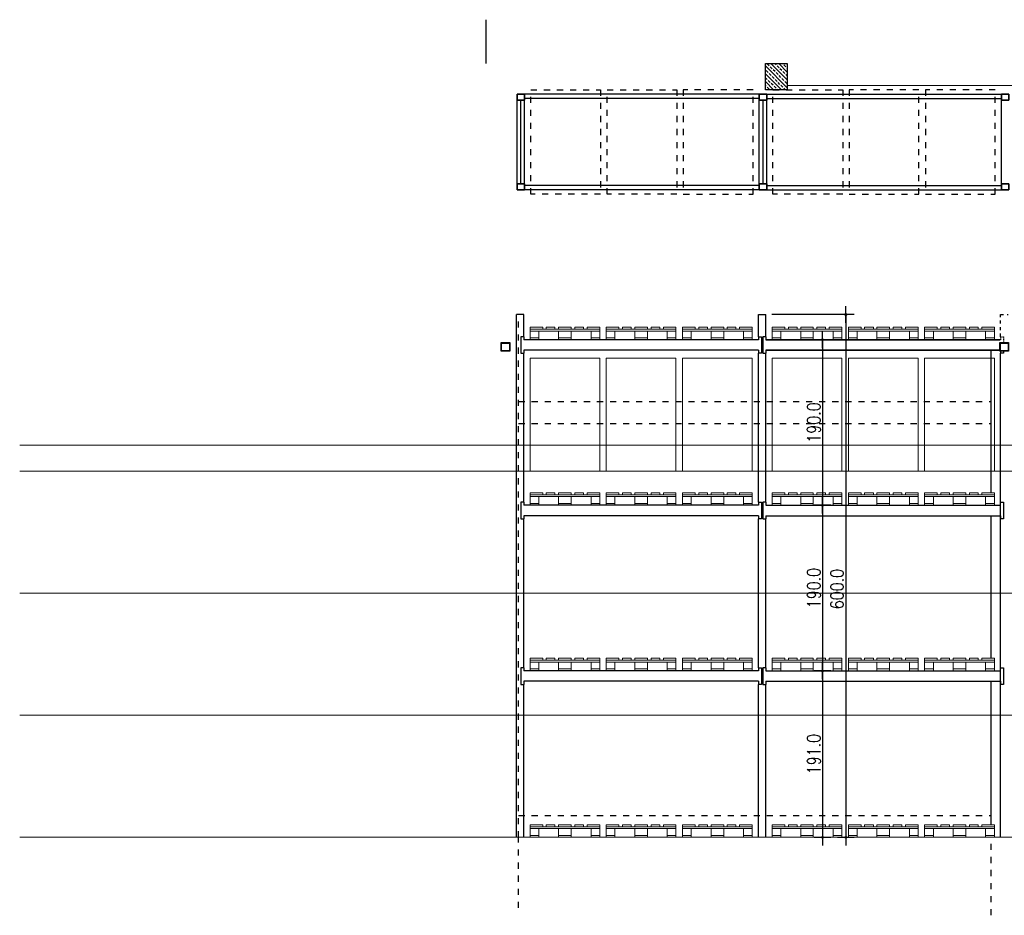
# Model space of a CAD drawing. Header units: millimetres. Extents: x 22865 to 60762, y -18816 to 15611.
# Tile 188 of 256: x 24187 to 25318, y 12063 to 13091. Entities that reach past the tile are written whole.
import ezdxf

# ---------------------------------------------------------------- set-up
doc = ezdxf.new("R2010")
doc.units = ezdxf.units.MM
doc.linetypes.add('DASHED', pattern=[15, 7, -8])
doc.layers.add('CIENKA', color=1, linetype='Continuous', lineweight=13)
doc.layers.add('projekt', color=6, linetype='Continuous', lineweight=9)
for name, color, linetype in [('RDZENIE', 3, 'Continuous'), ('REGALY', 7, 'Continuous'), ('WYMIARY', 6, 'Continuous')]:
    doc.layers.add(name, color=color, linetype=linetype)
doc.styles.add('1-100', font='simplex.shx', dxfattribs={"width": 0.8, "height": 15})
doc.dimstyles.new('1-100', dxfattribs={"dimscale": 0.5, "dimtxt": 100, "dimasz": 1, "dimexe": 0.18, "dimexo": 0.0625, "dimgap": 5, "dimtad": 1, "dimdec": 1, "dimzin": 0, "dimdsep": 46, "dimtxsty": '1-100', "dimblk1": 'K', "dimblk2": 'K', "dimsah": 1, "dimcen": 0.09, "dimse1": 1, "dimse2": 1, "dimadec": 0, "dimazin": 0, "dimtfac": 1, "dimtdec": 1, "dimtofl": 0, "dimtmove": 0, "dimatfit": 3, "dimldrblk": 'K', "dimfxl": 0, "dimtolj": 1, "dimtzin": 0, "dimarcsym": 0})

# ---------------------------------------------------------------- blocks, each defined once
blk = doc.blocks.new('K')
for p, q in [((-19.1, 0), (19.1, 0)), ((0, -19.1), (0, 19.1))]:
    blk.add_line(p, q)
blk.add_circle((0, 0), 2.02)
blk = doc.blocks.new('*D2033')
at = {"layer": 'WYMIARY', "color": 0, "lineweight": -2}
blk.add_line((25108.9, 12343.1), (25108.9, 12153.1), dxfattribs=at)
at = {"layer": 'WYMIARY', "color": 0, "linetype": 'ByBlock', "lineweight": -2, "xscale": 0.5, "yscale": 0.5, "zscale": 0.5}
for p, rotation in [((25108.9, 12343.6), 90), ((25108.9, 12152.6), 270)]:
    blk.add_blockref('K', p, dxfattribs=dict(at, rotation=rotation))
at = {"layer": 'WYMIARY', "color": 0, "ltscale": 0.2, "insert": (25098.9, 12248.1), "char_height": 15, "attachment_point": 5, "rotation": 90, "style": '1-100'}
blk.add_mtext('\\A1;191.0', dxfattribs=at)
blk = doc.blocks.new('*D2034')
at = {"layer": 'WYMIARY', "color": 0, "lineweight": -2}
blk.add_line((25108.9, 12533.1), (25108.9, 12344.1), dxfattribs=at)
at = {"layer": 'WYMIARY', "color": 0, "linetype": 'ByBlock', "lineweight": -2, "xscale": 0.5, "yscale": 0.5, "zscale": 0.5}
for p, rotation in [((25108.9, 12533.6), 90), ((25108.9, 12343.6), 270)]:
    blk.add_blockref('K', p, dxfattribs=dict(at, rotation=rotation))
at = {"layer": 'WYMIARY', "color": 0, "ltscale": 0.2, "insert": (25098.9, 12438.6), "char_height": 15, "attachment_point": 5, "rotation": 90, "style": '1-100'}
blk.add_mtext('\\A1;190.0', dxfattribs=at)
blk = doc.blocks.new('*D2035')
at = {"layer": 'WYMIARY', "color": 0, "lineweight": -2}
blk.add_line((25108.9, 12723.1), (25108.9, 12534.1), dxfattribs=at)
at = {"layer": 'WYMIARY', "color": 0, "linetype": 'ByBlock', "lineweight": -2, "xscale": 0.5, "yscale": 0.5, "zscale": 0.5}
for p, rotation in [((25108.9, 12723.6), 90), ((25108.9, 12533.6), 270)]:
    blk.add_blockref('K', p, dxfattribs=dict(at, rotation=rotation))
at = {"layer": 'WYMIARY', "color": 0, "ltscale": 0.2, "insert": (25098.9, 12628.6), "char_height": 15, "attachment_point": 5, "rotation": 90, "style": '1-100'}
blk.add_mtext('\\A1;190.0', dxfattribs=at)
blk = doc.blocks.new('*D2036')
at = {"layer": 'WYMIARY', "color": 0, "lineweight": -2}
blk.add_line((25135.6, 12752.1), (25135.6, 12153.1), dxfattribs=at)
at = {"layer": 'WYMIARY', "color": 0, "linetype": 'ByBlock', "lineweight": -2, "xscale": 0.5, "yscale": 0.5, "zscale": 0.5}
for p, rotation in [((25135.6, 12752.6), 90), ((25135.6, 12152.6), 270)]:
    blk.add_blockref('K', p, dxfattribs=dict(at, rotation=rotation))
at = {"layer": 'WYMIARY', "color": 0, "ltscale": 0.2, "insert": (25125.6, 12437.5), "char_height": 15, "attachment_point": 5, "rotation": 90, "style": '1-100'}
blk.add_mtext('\\A1;600.0', dxfattribs=at)

msp = doc.modelspace()

# ---------------------------------------------------------------- hatches: boundary and pattern name
at = {"layer": 'RDZENIE', "transparency": 33554687}
h = msp.add_hatch(dxfattribs=at)
h.set_pattern_fill('ANSI33', color=9, angle=270)
h.set_pattern_definition([(135, (31861.49, -31407.5175), (-4.4901281, -4.4901281), []), (135, (31861.49, -31403.0274), (-4.4901281, -4.4901281), [3.175, -1.5875])])
h.paths.add_polyline_path([(25068.43, 13040.48), (25043.43, 13040.48), (25043.43, 13010.48), (25068.43, 13010.48)])

# ---------------------------------------------------------------- linework, layer by layer
at = {"layer": 'CIENKA'}
msp.add_line((25641.43, 13015.48), (25068.43, 13015.48), dxfattribs=at)
for points in [[(24787.69, 12735.82), (24773.19, 12735.82), (24773.19, 12738.02), (24787.69, 12738.02)], [(24801.81, 12735.82), (24791.81, 12735.82), (24791.81, 12738.02), (24801.81, 12738.02)], [(24820.44, 12735.82), (24805.94, 12735.82), (24805.94, 12738.02), (24820.44, 12738.02)], [(24824.56, 12735.82), (24834.56, 12735.82), (24834.56, 12738.02), (24824.56, 12738.02)], [(24853.19, 12735.82), (24838.69, 12735.82), (24838.69, 12738.02), (24853.19, 12738.02)], [(24875.19, 12735.82), (24860.69, 12735.82), (24860.69, 12738.02), (24875.19, 12738.02)], [(24889.31, 12735.82), (24879.31, 12735.82), (24879.31, 12738.02), (24889.31, 12738.02)], [(24907.94, 12735.82), (24893.44, 12735.82), (24893.44, 12738.02), (24907.94, 12738.02)], [(24912.06, 12735.82), (24922.06, 12735.82), (24922.06, 12738.02), (24912.06, 12738.02)], [(24940.69, 12735.82), (24926.19, 12735.82), (24926.19, 12738.02), (24940.69, 12738.02)], [(24962.69, 12735.82), (24948.19, 12735.82), (24948.19, 12738.02), (24962.69, 12738.02)], [(24976.81, 12735.82), (24966.81, 12735.82), (24966.81, 12738.02), (24976.81, 12738.02)], [(24995.44, 12735.82), (24980.94, 12735.82), (24980.94, 12738.02), (24995.44, 12738.02)], [(24999.56, 12735.82), (25009.56, 12735.82), (25009.56, 12738.02), (24999.56, 12738.02)], [(25028.19, 12735.82), (25013.69, 12735.82), (25013.69, 12738.02), (25028.19, 12738.02)], [(25051.09, 12735.82), (25065.59, 12735.82), (25065.59, 12738.02), (25051.09, 12738.02)], [(25079.71, 12735.82), (25069.71, 12735.82), (25069.71, 12738.02), (25079.71, 12738.02)], [(25083.84, 12735.82), (25098.34, 12735.82), (25098.34, 12738.02), (25083.84, 12738.02)], [(25102.46, 12735.82), (25112.46, 12735.82), (25112.46, 12738.02), (25102.46, 12738.02)], [(25116.59, 12735.82), (25131.09, 12735.82), (25131.09, 12738.02), (25116.59, 12738.02)], [(25138.59, 12735.82), (25153.09, 12735.82), (25153.09, 12738.02), (25138.59, 12738.02)], [(25167.21, 12735.82), (25157.21, 12735.82), (25157.21, 12738.02), (25167.21, 12738.02)], [(25171.34, 12735.82), (25185.84, 12735.82), (25185.84, 12738.02), (25171.34, 12738.02)], [(25189.96, 12735.82), (25199.96, 12735.82), (25199.96, 12738.02), (25189.96, 12738.02)], [(25204.09, 12735.82), (25218.59, 12735.82), (25218.59, 12738.02), (25204.09, 12738.02)], [(25226.09, 12735.82), (25240.59, 12735.82), (25240.59, 12738.02), (25226.09, 12738.02)], [(25254.71, 12735.82), (25244.71, 12735.82), (25244.71, 12738.02), (25254.71, 12738.02)], [(25258.84, 12735.82), (25273.34, 12735.82), (25273.34, 12738.02), (25258.84, 12738.02)], [(25277.46, 12735.82), (25287.46, 12735.82), (25287.46, 12738.02), (25277.46, 12738.02)], [(25291.59, 12735.82), (25306.09, 12735.82), (25306.09, 12738.02), (25291.59, 12738.02)], [(24853.19, 12733.62), (24773.19, 12733.62), (24773.19, 12735.82), (24853.19, 12735.82)], [(24783.19, 12725.82), (24773.19, 12725.82), (24773.19, 12733.62), (24783.19, 12733.62)], [(24773.19, 12725.82), (24783.19, 12725.82), (24783.19, 12723.62), (24773.19, 12723.62)], [(24820.44, 12725.82), (24805.94, 12725.82), (24805.94, 12733.62), (24820.44, 12733.62)], [(24805.94, 12725.82), (24820.44, 12725.82), (24820.44, 12723.62), (24805.94, 12723.62)], [(24853.19, 12725.82), (24843.19, 12725.82), (24843.19, 12733.62), (24853.19, 12733.62)], [(24843.19, 12725.82), (24853.19, 12725.82), (24853.19, 12723.62), (24843.19, 12723.62)], [(24940.69, 12733.62), (24860.69, 12733.62), (24860.69, 12735.82), (24940.69, 12735.82)], [(24870.69, 12725.82), (24860.69, 12725.82), (24860.69, 12733.62), (24870.69, 12733.62)], [(24860.69, 12725.82), (24870.69, 12725.82), (24870.69, 12723.62), (24860.69, 12723.62)], [(24907.94, 12725.82), (24893.44, 12725.82), (24893.44, 12733.62), (24907.94, 12733.62)], [(24893.44, 12725.82), (24907.94, 12725.82), (24907.94, 12723.62), (24893.44, 12723.62)], [(24940.69, 12725.82), (24930.69, 12725.82), (24930.69, 12733.62), (24940.69, 12733.62)], [(24930.69, 12725.82), (24940.69, 12725.82), (24940.69, 12723.62), (24930.69, 12723.62)], [(25028.19, 12733.62), (24948.19, 12733.62), (24948.19, 12735.82), (25028.19, 12735.82)], [(24958.19, 12725.82), (24948.19, 12725.82), (24948.19, 12733.62), (24958.19, 12733.62)], [(24948.19, 12725.82), (24958.19, 12725.82), (24958.19, 12723.62), (24948.19, 12723.62)], [(24995.44, 12725.82), (24980.94, 12725.82), (24980.94, 12733.62), (24995.44, 12733.62)], [(24980.94, 12725.82), (24995.44, 12725.82), (24995.44, 12723.62), (24980.94, 12723.62)], [(25028.19, 12725.82), (25018.19, 12725.82), (25018.19, 12733.62), (25028.19, 12733.62)], [(25018.19, 12725.82), (25028.19, 12725.82), (25028.19, 12723.62), (25018.19, 12723.62)], [(25051.09, 12733.62), (25131.09, 12733.62), (25131.09, 12735.82), (25051.09, 12735.82)], [(25051.09, 12725.82), (25061.09, 12725.82), (25061.09, 12733.62), (25051.09, 12733.62)], [(25061.09, 12725.82), (25051.09, 12725.82), (25051.09, 12723.62), (25061.09, 12723.62)], [(25083.84, 12725.82), (25098.34, 12725.82), (25098.34, 12733.62), (25083.84, 12733.62)], [(25098.34, 12725.82), (25083.84, 12725.82), (25083.84, 12723.62), (25098.34, 12723.62)], [(25121.09, 12725.82), (25131.09, 12725.82), (25131.09, 12733.62), (25121.09, 12733.62)], [(25131.09, 12725.82), (25121.09, 12725.82), (25121.09, 12723.62), (25131.09, 12723.62)], [(25138.59, 12733.62), (25218.59, 12733.62), (25218.59, 12735.82), (25138.59, 12735.82)], [(25138.59, 12725.82), (25148.59, 12725.82), (25148.59, 12733.62), (25138.59, 12733.62)], [(25148.59, 12725.82), (25138.59, 12725.82), (25138.59, 12723.62), (25148.59, 12723.62)], [(25171.34, 12725.82), (25185.84, 12725.82), (25185.84, 12733.62), (25171.34, 12733.62)], [(25185.84, 12725.82), (25171.34, 12725.82), (25171.34, 12723.62), (25185.84, 12723.62)], [(25208.59, 12725.82), (25218.59, 12725.82), (25218.59, 12733.62), (25208.59, 12733.62)], [(25218.59, 12725.82), (25208.59, 12725.82), (25208.59, 12723.62), (25218.59, 12723.62)], [(25226.09, 12733.62), (25306.09, 12733.62), (25306.09, 12735.82), (25226.09, 12735.82)], [(25226.09, 12725.82), (25236.09, 12725.82), (25236.09, 12733.62), (25226.09, 12733.62)], [(25236.09, 12725.82), (25226.09, 12725.82), (25226.09, 12723.62), (25236.09, 12723.62)], [(25258.84, 12725.82), (25273.34, 12725.82), (25273.34, 12733.62), (25258.84, 12733.62)], [(25273.34, 12725.82), (25258.84, 12725.82), (25258.84, 12723.62), (25273.34, 12723.62)], [(25296.09, 12725.82), (25306.09, 12725.82), (25306.09, 12733.62), (25296.09, 12733.62)], [(25306.09, 12725.82), (25296.09, 12725.82), (25296.09, 12723.62), (25306.09, 12723.62)], [(24787.69, 12545.82), (24773.19, 12545.82), (24773.19, 12548.02), (24787.69, 12548.02)], [(24853.19, 12543.62), (24773.19, 12543.62), (24773.19, 12545.82), (24853.19, 12545.82)], [(24801.81, 12545.82), (24791.81, 12545.82), (24791.81, 12548.02), (24801.81, 12548.02)], [(24820.44, 12545.82), (24805.94, 12545.82), (24805.94, 12548.02), (24820.44, 12548.02)], [(24824.56, 12545.82), (24834.56, 12545.82), (24834.56, 12548.02), (24824.56, 12548.02)], [(24853.19, 12545.82), (24838.69, 12545.82), (24838.69, 12548.02), (24853.19, 12548.02)], [(24875.19, 12545.82), (24860.69, 12545.82), (24860.69, 12548.02), (24875.19, 12548.02)], [(24940.69, 12543.62), (24860.69, 12543.62), (24860.69, 12545.82), (24940.69, 12545.82)], [(24889.31, 12545.82), (24879.31, 12545.82), (24879.31, 12548.02), (24889.31, 12548.02)], [(24907.94, 12545.82), (24893.44, 12545.82), (24893.44, 12548.02), (24907.94, 12548.02)], [(24912.06, 12545.82), (24922.06, 12545.82), (24922.06, 12548.02), (24912.06, 12548.02)], [(24940.69, 12545.82), (24926.19, 12545.82), (24926.19, 12548.02), (24940.69, 12548.02)], [(24962.69, 12545.82), (24948.19, 12545.82), (24948.19, 12548.02), (24962.69, 12548.02)], [(25028.19, 12543.62), (24948.19, 12543.62), (24948.19, 12545.82), (25028.19, 12545.82)], [(24976.81, 12545.82), (24966.81, 12545.82), (24966.81, 12548.02), (24976.81, 12548.02)], [(24995.44, 12545.82), (24980.94, 12545.82), (24980.94, 12548.02), (24995.44, 12548.02)], [(24999.56, 12545.82), (25009.56, 12545.82), (25009.56, 12548.02), (24999.56, 12548.02)], [(25028.19, 12545.82), (25013.69, 12545.82), (25013.69, 12548.02), (25028.19, 12548.02)], [(25051.09, 12545.82), (25065.59, 12545.82), (25065.59, 12548.02), (25051.09, 12548.02)], [(25051.09, 12543.62), (25131.09, 12543.62), (25131.09, 12545.82), (25051.09, 12545.82)], [(25079.71, 12545.82), (25069.71, 12545.82), (25069.71, 12548.02), (25079.71, 12548.02)], [(25083.84, 12545.82), (25098.34, 12545.82), (25098.34, 12548.02), (25083.84, 12548.02)], [(25102.46, 12545.82), (25112.46, 12545.82), (25112.46, 12548.02), (25102.46, 12548.02)], [(25116.59, 12545.82), (25131.09, 12545.82), (25131.09, 12548.02), (25116.59, 12548.02)], [(25138.59, 12545.82), (25153.09, 12545.82), (25153.09, 12548.02), (25138.59, 12548.02)], [(25138.59, 12543.62), (25218.59, 12543.62), (25218.59, 12545.82), (25138.59, 12545.82)], [(25167.21, 12545.82), (25157.21, 12545.82), (25157.21, 12548.02), (25167.21, 12548.02)], [(25171.34, 12545.82), (25185.84, 12545.82), (25185.84, 12548.02), (25171.34, 12548.02)], [(25189.96, 12545.82), (25199.96, 12545.82), (25199.96, 12548.02), (25189.96, 12548.02)], [(25204.09, 12545.82), (25218.59, 12545.82), (25218.59, 12548.02), (25204.09, 12548.02)], [(25226.09, 12545.82), (25240.59, 12545.82), (25240.59, 12548.02), (25226.09, 12548.02)], [(25226.09, 12543.62), (25306.09, 12543.62), (25306.09, 12545.82), (25226.09, 12545.82)], [(25254.71, 12545.82), (25244.71, 12545.82), (25244.71, 12548.02), (25254.71, 12548.02)], [(25258.84, 12545.82), (25273.34, 12545.82), (25273.34, 12548.02), (25258.84, 12548.02)], [(25277.46, 12545.82), (25287.46, 12545.82), (25287.46, 12548.02), (25277.46, 12548.02)], [(25291.59, 12545.82), (25306.09, 12545.82), (25306.09, 12548.02), (25291.59, 12548.02)], [(24783.19, 12535.82), (24773.19, 12535.82), (24773.19, 12543.62), (24783.19, 12543.62)], [(24773.19, 12535.82), (24783.19, 12535.82), (24783.19, 12533.62), (24773.19, 12533.62)], [(24820.44, 12535.82), (24805.94, 12535.82), (24805.94, 12543.62), (24820.44, 12543.62)], [(24805.94, 12535.82), (24820.44, 12535.82), (24820.44, 12533.62), (24805.94, 12533.62)], [(24853.19, 12535.82), (24843.19, 12535.82), (24843.19, 12543.62), (24853.19, 12543.62)], [(24843.19, 12535.82), (24853.19, 12535.82), (24853.19, 12533.62), (24843.19, 12533.62)], [(24870.69, 12535.82), (24860.69, 12535.82), (24860.69, 12543.62), (24870.69, 12543.62)], [(24860.69, 12535.82), (24870.69, 12535.82), (24870.69, 12533.62), (24860.69, 12533.62)], [(24907.94, 12535.82), (24893.44, 12535.82), (24893.44, 12543.62), (24907.94, 12543.62)], [(24893.44, 12535.82), (24907.94, 12535.82), (24907.94, 12533.62), (24893.44, 12533.62)], [(24940.69, 12535.82), (24930.69, 12535.82), (24930.69, 12543.62), (24940.69, 12543.62)], [(24930.69, 12535.82), (24940.69, 12535.82), (24940.69, 12533.62), (24930.69, 12533.62)], [(24958.19, 12535.82), (24948.19, 12535.82), (24948.19, 12543.62), (24958.19, 12543.62)], [(24948.19, 12535.82), (24958.19, 12535.82), (24958.19, 12533.62), (24948.19, 12533.62)], [(24995.44, 12535.82), (24980.94, 12535.82), (24980.94, 12543.62), (24995.44, 12543.62)], [(24980.94, 12535.82), (24995.44, 12535.82), (24995.44, 12533.62), (24980.94, 12533.62)], [(25028.19, 12535.82), (25018.19, 12535.82), (25018.19, 12543.62), (25028.19, 12543.62)], [(25018.19, 12535.82), (25028.19, 12535.82), (25028.19, 12533.62), (25018.19, 12533.62)], [(25051.09, 12535.82), (25061.09, 12535.82), (25061.09, 12543.62), (25051.09, 12543.62)], [(25061.09, 12535.82), (25051.09, 12535.82), (25051.09, 12533.62), (25061.09, 12533.62)], [(25083.84, 12535.82), (25098.34, 12535.82), (25098.34, 12543.62), (25083.84, 12543.62)], [(25098.34, 12535.82), (25083.84, 12535.82), (25083.84, 12533.62), (25098.34, 12533.62)], [(25121.09, 12535.82), (25131.09, 12535.82), (25131.09, 12543.62), (25121.09, 12543.62)], [(25131.09, 12535.82), (25121.09, 12535.82), (25121.09, 12533.62), (25131.09, 12533.62)], [(25138.59, 12535.82), (25148.59, 12535.82), (25148.59, 12543.62), (25138.59, 12543.62)], [(25148.59, 12535.82), (25138.59, 12535.82), (25138.59, 12533.62), (25148.59, 12533.62)], [(25171.34, 12535.82), (25185.84, 12535.82), (25185.84, 12543.62), (25171.34, 12543.62)], [(25185.84, 12535.82), (25171.34, 12535.82), (25171.34, 12533.62), (25185.84, 12533.62)], [(25208.59, 12535.82), (25218.59, 12535.82), (25218.59, 12543.62), (25208.59, 12543.62)], [(25218.59, 12535.82), (25208.59, 12535.82), (25208.59, 12533.62), (25218.59, 12533.62)], [(25226.09, 12535.82), (25236.09, 12535.82), (25236.09, 12543.62), (25226.09, 12543.62)], [(25236.09, 12535.82), (25226.09, 12535.82), (25226.09, 12533.62), (25236.09, 12533.62)], [(25258.84, 12535.82), (25273.34, 12535.82), (25273.34, 12543.62), (25258.84, 12543.62)], [(25273.34, 12535.82), (25258.84, 12535.82), (25258.84, 12533.62), (25273.34, 12533.62)], [(25296.09, 12535.82), (25306.09, 12535.82), (25306.09, 12543.62), (25296.09, 12543.62)], [(25306.09, 12535.82), (25296.09, 12535.82), (25296.09, 12533.62), (25306.09, 12533.62)], [(24787.69, 12355.82), (24773.19, 12355.82), (24773.19, 12358.02), (24787.69, 12358.02)], [(24853.19, 12353.62), (24773.19, 12353.62), (24773.19, 12355.82), (24853.19, 12355.82)], [(24783.19, 12345.82), (24773.19, 12345.82), (24773.19, 12353.62), (24783.19, 12353.62)], [(24801.81, 12355.82), (24791.81, 12355.82), (24791.81, 12358.02), (24801.81, 12358.02)], [(24820.44, 12355.82), (24805.94, 12355.82), (24805.94, 12358.02), (24820.44, 12358.02)], [(24820.44, 12345.82), (24805.94, 12345.82), (24805.94, 12353.62), (24820.44, 12353.62)], [(24824.56, 12355.82), (24834.56, 12355.82), (24834.56, 12358.02), (24824.56, 12358.02)], [(24853.19, 12355.82), (24838.69, 12355.82), (24838.69, 12358.02), (24853.19, 12358.02)], [(24853.19, 12345.82), (24843.19, 12345.82), (24843.19, 12353.62), (24853.19, 12353.62)], [(24875.19, 12355.82), (24860.69, 12355.82), (24860.69, 12358.02), (24875.19, 12358.02)], [(24940.69, 12353.62), (24860.69, 12353.62), (24860.69, 12355.82), (24940.69, 12355.82)], [(24870.69, 12345.82), (24860.69, 12345.82), (24860.69, 12353.62), (24870.69, 12353.62)], [(24889.31, 12355.82), (24879.31, 12355.82), (24879.31, 12358.02), (24889.31, 12358.02)], [(24907.94, 12355.82), (24893.44, 12355.82), (24893.44, 12358.02), (24907.94, 12358.02)], [(24907.94, 12345.82), (24893.44, 12345.82), (24893.44, 12353.62), (24907.94, 12353.62)], [(24912.06, 12355.82), (24922.06, 12355.82), (24922.06, 12358.02), (24912.06, 12358.02)], [(24940.69, 12355.82), (24926.19, 12355.82), (24926.19, 12358.02), (24940.69, 12358.02)], [(24940.69, 12345.82), (24930.69, 12345.82), (24930.69, 12353.62), (24940.69, 12353.62)], [(24962.69, 12355.82), (24948.19, 12355.82), (24948.19, 12358.02), (24962.69, 12358.02)], [(25028.19, 12353.62), (24948.19, 12353.62), (24948.19, 12355.82), (25028.19, 12355.82)], [(24958.19, 12345.82), (24948.19, 12345.82), (24948.19, 12353.62), (24958.19, 12353.62)], [(24976.81, 12355.82), (24966.81, 12355.82), (24966.81, 12358.02), (24976.81, 12358.02)], [(24995.44, 12355.82), (24980.94, 12355.82), (24980.94, 12358.02), (24995.44, 12358.02)], [(24995.44, 12345.82), (24980.94, 12345.82), (24980.94, 12353.62), (24995.44, 12353.62)], [(24999.56, 12355.82), (25009.56, 12355.82), (25009.56, 12358.02), (24999.56, 12358.02)], [(25028.19, 12355.82), (25013.69, 12355.82), (25013.69, 12358.02), (25028.19, 12358.02)], [(25028.19, 12345.82), (25018.19, 12345.82), (25018.19, 12353.62), (25028.19, 12353.62)], [(25051.09, 12355.82), (25065.59, 12355.82), (25065.59, 12358.02), (25051.09, 12358.02)], [(25051.09, 12353.62), (25131.09, 12353.62), (25131.09, 12355.82), (25051.09, 12355.82)], [(25051.09, 12345.82), (25061.09, 12345.82), (25061.09, 12353.62), (25051.09, 12353.62)], [(25079.71, 12355.82), (25069.71, 12355.82), (25069.71, 12358.02), (25079.71, 12358.02)], [(25083.84, 12355.82), (25098.34, 12355.82), (25098.34, 12358.02), (25083.84, 12358.02)], [(25083.84, 12345.82), (25098.34, 12345.82), (25098.34, 12353.62), (25083.84, 12353.62)], [(25102.46, 12355.82), (25112.46, 12355.82), (25112.46, 12358.02), (25102.46, 12358.02)], [(25116.59, 12355.82), (25131.09, 12355.82), (25131.09, 12358.02), (25116.59, 12358.02)], [(25121.09, 12345.82), (25131.09, 12345.82), (25131.09, 12353.62), (25121.09, 12353.62)], [(25138.59, 12355.82), (25153.09, 12355.82), (25153.09, 12358.02), (25138.59, 12358.02)], [(25138.59, 12353.62), (25218.59, 12353.62), (25218.59, 12355.82), (25138.59, 12355.82)], [(25138.59, 12345.82), (25148.59, 12345.82), (25148.59, 12353.62), (25138.59, 12353.62)], [(25167.21, 12355.82), (25157.21, 12355.82), (25157.21, 12358.02), (25167.21, 12358.02)], [(25171.34, 12355.82), (25185.84, 12355.82), (25185.84, 12358.02), (25171.34, 12358.02)], [(25171.34, 12345.82), (25185.84, 12345.82), (25185.84, 12353.62), (25171.34, 12353.62)], [(25189.96, 12355.82), (25199.96, 12355.82), (25199.96, 12358.02), (25189.96, 12358.02)], [(25204.09, 12355.82), (25218.59, 12355.82), (25218.59, 12358.02), (25204.09, 12358.02)], [(25208.59, 12345.82), (25218.59, 12345.82), (25218.59, 12353.62), (25208.59, 12353.62)], [(25226.09, 12355.82), (25240.59, 12355.82), (25240.59, 12358.02), (25226.09, 12358.02)], [(25226.09, 12353.62), (25306.09, 12353.62), (25306.09, 12355.82), (25226.09, 12355.82)], [(25226.09, 12345.82), (25236.09, 12345.82), (25236.09, 12353.62), (25226.09, 12353.62)], [(25254.71, 12355.82), (25244.71, 12355.82), (25244.71, 12358.02), (25254.71, 12358.02)], [(25258.84, 12355.82), (25273.34, 12355.82), (25273.34, 12358.02), (25258.84, 12358.02)], [(25258.84, 12345.82), (25273.34, 12345.82), (25273.34, 12353.62), (25258.84, 12353.62)], [(25277.46, 12355.82), (25287.46, 12355.82), (25287.46, 12358.02), (25277.46, 12358.02)], [(25291.59, 12355.82), (25306.09, 12355.82), (25306.09, 12358.02), (25291.59, 12358.02)], [(25296.09, 12345.82), (25306.09, 12345.82), (25306.09, 12353.62), (25296.09, 12353.62)], [(24773.19, 12345.82), (24783.19, 12345.82), (24783.19, 12343.62), (24773.19, 12343.62)], [(24805.94, 12345.82), (24820.44, 12345.82), (24820.44, 12343.62), (24805.94, 12343.62)], [(24843.19, 12345.82), (24853.19, 12345.82), (24853.19, 12343.62), (24843.19, 12343.62)], [(24860.69, 12345.82), (24870.69, 12345.82), (24870.69, 12343.62), (24860.69, 12343.62)], [(24893.44, 12345.82), (24907.94, 12345.82), (24907.94, 12343.62), (24893.44, 12343.62)], [(24930.69, 12345.82), (24940.69, 12345.82), (24940.69, 12343.62), (24930.69, 12343.62)], [(24948.19, 12345.82), (24958.19, 12345.82), (24958.19, 12343.62), (24948.19, 12343.62)], [(24980.94, 12345.82), (24995.44, 12345.82), (24995.44, 12343.62), (24980.94, 12343.62)], [(25018.19, 12345.82), (25028.19, 12345.82), (25028.19, 12343.62), (25018.19, 12343.62)], [(25061.09, 12345.82), (25051.09, 12345.82), (25051.09, 12343.62), (25061.09, 12343.62)], [(25098.34, 12345.82), (25083.84, 12345.82), (25083.84, 12343.62), (25098.34, 12343.62)], [(25131.09, 12345.82), (25121.09, 12345.82), (25121.09, 12343.62), (25131.09, 12343.62)], [(25148.59, 12345.82), (25138.59, 12345.82), (25138.59, 12343.62), (25148.59, 12343.62)], [(25185.84, 12345.82), (25171.34, 12345.82), (25171.34, 12343.62), (25185.84, 12343.62)], [(25218.59, 12345.82), (25208.59, 12345.82), (25208.59, 12343.62), (25218.59, 12343.62)], [(25236.09, 12345.82), (25226.09, 12345.82), (25226.09, 12343.62), (25236.09, 12343.62)], [(25273.34, 12345.82), (25258.84, 12345.82), (25258.84, 12343.62), (25273.34, 12343.62)], [(25306.09, 12345.82), (25296.09, 12345.82), (25296.09, 12343.62), (25306.09, 12343.62)], [(24787.69, 12164.82), (24773.19, 12164.82), (24773.19, 12167.02), (24787.69, 12167.02)], [(24853.19, 12162.62), (24773.19, 12162.62), (24773.19, 12164.82), (24853.19, 12164.82)], [(24783.19, 12154.82), (24773.19, 12154.82), (24773.19, 12162.62), (24783.19, 12162.62)], [(24801.81, 12164.82), (24791.81, 12164.82), (24791.81, 12167.02), (24801.81, 12167.02)], [(24820.44, 12164.82), (24805.94, 12164.82), (24805.94, 12167.02), (24820.44, 12167.02)], [(24820.44, 12154.82), (24805.94, 12154.82), (24805.94, 12162.62), (24820.44, 12162.62)], [(24824.56, 12164.82), (24834.56, 12164.82), (24834.56, 12167.02), (24824.56, 12167.02)], [(24853.19, 12164.82), (24838.69, 12164.82), (24838.69, 12167.02), (24853.19, 12167.02)], [(24853.19, 12154.82), (24843.19, 12154.82), (24843.19, 12162.62), (24853.19, 12162.62)], [(24875.19, 12164.82), (24860.69, 12164.82), (24860.69, 12167.02), (24875.19, 12167.02)], [(24940.69, 12162.62), (24860.69, 12162.62), (24860.69, 12164.82), (24940.69, 12164.82)], [(24870.69, 12154.82), (24860.69, 12154.82), (24860.69, 12162.62), (24870.69, 12162.62)], [(24889.31, 12164.82), (24879.31, 12164.82), (24879.31, 12167.02), (24889.31, 12167.02)], [(24907.94, 12164.82), (24893.44, 12164.82), (24893.44, 12167.02), (24907.94, 12167.02)], [(24907.94, 12154.82), (24893.44, 12154.82), (24893.44, 12162.62), (24907.94, 12162.62)], [(24912.06, 12164.82), (24922.06, 12164.82), (24922.06, 12167.02), (24912.06, 12167.02)], [(24940.69, 12164.82), (24926.19, 12164.82), (24926.19, 12167.02), (24940.69, 12167.02)], [(24940.69, 12154.82), (24930.69, 12154.82), (24930.69, 12162.62), (24940.69, 12162.62)], [(24962.69, 12164.82), (24948.19, 12164.82), (24948.19, 12167.02), (24962.69, 12167.02)], [(25028.19, 12162.62), (24948.19, 12162.62), (24948.19, 12164.82), (25028.19, 12164.82)], [(24958.19, 12154.82), (24948.19, 12154.82), (24948.19, 12162.62), (24958.19, 12162.62)], [(24976.81, 12164.82), (24966.81, 12164.82), (24966.81, 12167.02), (24976.81, 12167.02)], [(24995.44, 12164.82), (24980.94, 12164.82), (24980.94, 12167.02), (24995.44, 12167.02)], [(24995.44, 12154.82), (24980.94, 12154.82), (24980.94, 12162.62), (24995.44, 12162.62)], [(24999.56, 12164.82), (25009.56, 12164.82), (25009.56, 12167.02), (24999.56, 12167.02)], [(25028.19, 12164.82), (25013.69, 12164.82), (25013.69, 12167.02), (25028.19, 12167.02)], [(25028.19, 12154.82), (25018.19, 12154.82), (25018.19, 12162.62), (25028.19, 12162.62)], [(25051.09, 12164.82), (25065.59, 12164.82), (25065.59, 12167.02), (25051.09, 12167.02)], [(25051.09, 12162.62), (25131.09, 12162.62), (25131.09, 12164.82), (25051.09, 12164.82)], [(25051.09, 12154.82), (25061.09, 12154.82), (25061.09, 12162.62), (25051.09, 12162.62)], [(25079.71, 12164.82), (25069.71, 12164.82), (25069.71, 12167.02), (25079.71, 12167.02)], [(25083.84, 12164.82), (25098.34, 12164.82), (25098.34, 12167.02), (25083.84, 12167.02)], [(25083.84, 12154.82), (25098.34, 12154.82), (25098.34, 12162.62), (25083.84, 12162.62)], [(25102.46, 12164.82), (25112.46, 12164.82), (25112.46, 12167.02), (25102.46, 12167.02)], [(25116.59, 12164.82), (25131.09, 12164.82), (25131.09, 12167.02), (25116.59, 12167.02)], [(25121.09, 12154.82), (25131.09, 12154.82), (25131.09, 12162.62), (25121.09, 12162.62)], [(25138.59, 12164.82), (25153.09, 12164.82), (25153.09, 12167.02), (25138.59, 12167.02)], [(25138.59, 12162.62), (25218.59, 12162.62), (25218.59, 12164.82), (25138.59, 12164.82)], [(25138.59, 12154.82), (25148.59, 12154.82), (25148.59, 12162.62), (25138.59, 12162.62)], [(25167.21, 12164.82), (25157.21, 12164.82), (25157.21, 12167.02), (25167.21, 12167.02)], [(25171.34, 12164.82), (25185.84, 12164.82), (25185.84, 12167.02), (25171.34, 12167.02)], [(25171.34, 12154.82), (25185.84, 12154.82), (25185.84, 12162.62), (25171.34, 12162.62)], [(25189.96, 12164.82), (25199.96, 12164.82), (25199.96, 12167.02), (25189.96, 12167.02)], [(25204.09, 12164.82), (25218.59, 12164.82), (25218.59, 12167.02), (25204.09, 12167.02)], [(25208.59, 12154.82), (25218.59, 12154.82), (25218.59, 12162.62), (25208.59, 12162.62)], [(25226.09, 12164.82), (25240.59, 12164.82), (25240.59, 12167.02), (25226.09, 12167.02)], [(25226.09, 12162.62), (25306.09, 12162.62), (25306.09, 12164.82), (25226.09, 12164.82)], [(25226.09, 12154.82), (25236.09, 12154.82), (25236.09, 12162.62), (25226.09, 12162.62)], [(25254.71, 12164.82), (25244.71, 12164.82), (25244.71, 12167.02), (25254.71, 12167.02)], [(25258.84, 12164.82), (25273.34, 12164.82), (25273.34, 12167.02), (25258.84, 12167.02)], [(25258.84, 12154.82), (25273.34, 12154.82), (25273.34, 12162.62), (25258.84, 12162.62)], [(25277.46, 12164.82), (25287.46, 12164.82), (25287.46, 12167.02), (25277.46, 12167.02)], [(25291.59, 12164.82), (25306.09, 12164.82), (25306.09, 12167.02), (25291.59, 12167.02)], [(25296.09, 12154.82), (25306.09, 12154.82), (25306.09, 12162.62), (25296.09, 12162.62)], [(24773.19, 12154.82), (24783.19, 12154.82), (24783.19, 12152.62), (24773.19, 12152.62)], [(24805.94, 12154.82), (24820.44, 12154.82), (24820.44, 12152.62), (24805.94, 12152.62)], [(24843.19, 12154.82), (24853.19, 12154.82), (24853.19, 12152.62), (24843.19, 12152.62)], [(24860.69, 12154.82), (24870.69, 12154.82), (24870.69, 12152.62), (24860.69, 12152.62)], [(24893.44, 12154.82), (24907.94, 12154.82), (24907.94, 12152.62), (24893.44, 12152.62)], [(24930.69, 12154.82), (24940.69, 12154.82), (24940.69, 12152.62), (24930.69, 12152.62)], [(24948.19, 12154.82), (24958.19, 12154.82), (24958.19, 12152.62), (24948.19, 12152.62)], [(24980.94, 12154.82), (24995.44, 12154.82), (24995.44, 12152.62), (24980.94, 12152.62)], [(25018.19, 12154.82), (25028.19, 12154.82), (25028.19, 12152.62), (25018.19, 12152.62)], [(25061.09, 12154.82), (25051.09, 12154.82), (25051.09, 12152.62), (25061.09, 12152.62)], [(25098.34, 12154.82), (25083.84, 12154.82), (25083.84, 12152.62), (25098.34, 12152.62)], [(25131.09, 12154.82), (25121.09, 12154.82), (25121.09, 12152.62), (25131.09, 12152.62)], [(25148.59, 12154.82), (25138.59, 12154.82), (25138.59, 12152.62), (25148.59, 12152.62)], [(25185.84, 12154.82), (25171.34, 12154.82), (25171.34, 12152.62), (25185.84, 12152.62)], [(25218.59, 12154.82), (25208.59, 12154.82), (25208.59, 12152.62), (25218.59, 12152.62)], [(25236.09, 12154.82), (25226.09, 12154.82), (25226.09, 12152.62), (25236.09, 12152.62)], [(25273.34, 12154.82), (25258.84, 12154.82), (25258.84, 12152.62), (25273.34, 12152.62)], [(25306.09, 12154.82), (25296.09, 12154.82), (25296.09, 12152.62), (25306.09, 12152.62)]]:
    msp.add_lwpolyline(points, close=True, dxfattribs=at)
at = {"layer": 'projekt', "color": 3, "ltscale": 0.2}
for p, q in [((24187.43, 12602.62), (26379.54, 12602.62)), ((24187.43, 12572.62), (26379.54, 12572.62)), ((24187.43, 12432.62), (26379.54, 12432.62)), ((24187.43, 12292.62), (26379.54, 12292.62)), ((24187.43, 12152.62), (26379.54, 12152.62))]:
    msp.add_line(p, q, dxfattribs=at)
for points in [[(24853.19, 12572.62), (24773.19, 12572.62), (24773.19, 12702.62), (24853.19, 12702.62)], [(24940.69, 12572.62), (24860.69, 12572.62), (24860.69, 12702.62), (24940.69, 12702.62)], [(25028.19, 12572.62), (24948.19, 12572.62), (24948.19, 12702.62), (25028.19, 12702.62)], [(25131.09, 12572.62), (25051.09, 12572.62), (25051.09, 12702.62), (25131.09, 12702.62)], [(25218.59, 12572.62), (25138.59, 12572.62), (25138.59, 12702.62), (25218.59, 12702.62)], [(25306.09, 12572.62), (25226.09, 12572.62), (25226.09, 12702.62), (25306.09, 12702.62)], [(26155.49, 12602.62), (24757.49, 12602.62), (24757.49, 12152.62), (26155.49, 12152.62)]]:
    msp.add_lwpolyline(points, close=True, dxfattribs=at)
at = {"layer": 'RDZENIE', "color": 2, "linetype": 'DASHED'}
for p, q in [((24760.04, 12152.62), (24760.04, 12749.62)), ((24760.04, 12652.62), (25302.54, 12652.62)), ((24760.04, 12627.62), (25302.54, 12627.62)), ((24760.04, 12177.62), (25302.54, 12177.62)), ((24760.04, 12071.62), (24760.04, 12152.62)), ((25302.54, 12063.12), (25302.54, 12149.62))]:
    msp.add_line(p, q, dxfattribs=at)
at = {"layer": 'RDZENIE', "color": 2}
for p, q in [((25302.54, 12548.02), (25302.54, 12711.62)), ((25302.54, 12548.02), (25302.54, 12711.62)), ((25302.54, 12358.02), (25302.54, 12521.62)), ((25302.54, 12358.02), (25302.54, 12521.62)), ((25302.54, 12167.02), (25302.54, 12331.62)), ((25302.54, 12167.02), (25302.54, 12331.62))]:
    msp.add_line(p, q, dxfattribs=at)
at = {"layer": 'RDZENIE'}
msp.add_lwpolyline([(25068.43, 13040.48), (25068.43, 13010.48), (25043.43, 13010.48), (25043.43, 13040.48)], close=True, dxfattribs=at)
at = {"layer": 'REGALY'}
for p, q in [((24758.43, 12902.48), (24758.43, 12998.48)), ((24758.43, 12902.48), (24758.43, 12998.48)), ((24762.68, 12902.48), (24762.68, 12998.48)), ((24762.68, 12902.48), (24762.68, 12998.48)), ((24766.93, 12902.48), (24766.93, 12998.48)), ((24766.93, 12902.48), (24766.93, 12998.48)), ((25036.33, 12902.48), (25036.33, 12998.48)), ((25036.33, 12902.48), (25036.33, 12998.48)), ((25036.33, 12902.48), (25036.33, 12998.48)), ((25036.33, 12902.48), (25036.33, 12998.48)), ((25036.33, 12902.48), (25036.33, 12998.48)), ((25036.33, 12902.48), (25036.33, 12998.48)), ((25036.33, 12902.48), (25036.33, 12998.48)), ((25036.33, 12902.48), (25036.33, 12998.48)), ((25036.33, 12902.48), (25036.33, 12998.48)), ((25036.33, 12902.48), (25036.33, 12998.48)), ((25036.33, 12902.48), (25036.33, 12998.48)), ((25036.33, 12902.48), (25036.33, 12998.48)), ((25036.33, 12902.48), (25036.33, 12998.48)), ((25036.33, 12902.48), (25036.33, 12998.48)), ((25036.33, 12902.48), (25036.33, 12998.48)), ((25036.33, 12902.48), (25036.33, 12998.48)), ((25040.58, 12902.48), (25040.58, 12998.48)), ((25040.58, 12902.48), (25040.58, 12998.48)), ((25040.58, 12902.48), (25040.58, 12998.48)), ((25040.58, 12902.48), (25040.58, 12998.48)), ((25040.58, 12902.48), (25040.58, 12998.48)), ((25040.58, 12902.48), (25040.58, 12998.48)), ((25040.58, 12902.48), (25040.58, 12998.48)), ((25040.58, 12902.48), (25040.58, 12998.48)), ((25040.58, 12902.48), (25040.58, 12998.48)), ((25040.58, 12902.48), (25040.58, 12998.48)), ((25040.58, 12902.48), (25040.58, 12998.48)), ((25040.58, 12902.48), (25040.58, 12998.48)), ((25040.58, 12902.48), (25040.58, 12998.48)), ((25040.58, 12902.48), (25040.58, 12998.48)), ((25040.58, 12902.48), (25040.58, 12998.48)), ((25040.58, 12902.48), (25040.58, 12998.48)), ((25044.83, 12902.48), (25044.83, 12998.48)), ((25044.83, 12902.48), (25044.83, 12998.48)), ((25044.83, 12902.48), (25044.83, 12998.48)), ((25044.83, 12902.48), (25044.83, 12998.48)), ((25044.83, 12902.48), (25044.83, 12998.48)), ((25044.83, 12902.48), (25044.83, 12998.48)), ((25044.83, 12902.48), (25044.83, 12998.48)), ((25044.83, 12902.48), (25044.83, 12998.48)), ((25044.83, 12902.48), (25044.83, 12998.48)), ((25044.83, 12902.48), (25044.83, 12998.48)), ((25044.83, 12902.48), (25044.83, 12998.48)), ((25044.83, 12902.48), (25044.83, 12998.48)), ((25044.83, 12902.48), (25044.83, 12998.48)), ((25044.83, 12902.48), (25044.83, 12998.48)), ((25044.83, 12902.48), (25044.83, 12998.48)), ((25044.83, 12902.48), (25044.83, 12998.48)), ((25314.23, 12902.48), (25314.23, 12998.48)), ((25314.23, 12902.48), (25314.23, 12998.48))]:
    msp.add_line(p, q, dxfattribs=at)
at = {"layer": 'REGALY', "color": 9}
for p, q in [((25036.33, 13005.48), (24766.93, 13005.48)), ((25036.33, 13000.48), (24766.93, 13000.48)), ((25044.83, 13005.48), (25314.23, 13005.48)), ((25044.83, 13000.48), (25314.23, 13000.48)), ((25036.33, 12900.48), (24766.93, 12900.48)), ((25036.33, 12895.48), (24766.93, 12895.48)), ((25044.83, 12900.48), (25314.23, 12900.48)), ((25044.83, 12895.48), (25314.23, 12895.48))]:
    msp.add_line(p, q, dxfattribs=at)
at = {"layer": 'REGALY', "color": 5}
for p, q in [((24757.49, 12152.62), (24757.49, 12752.62)), ((24765.99, 12752.62), (24757.49, 12752.62)), ((24765.99, 12727.12), (24765.99, 12752.62)), ((25035.39, 12727.12), (25035.39, 12752.62)), ((25035.39, 12752.62), (25043.89, 12752.62)), ((25043.89, 12727.12), (25043.89, 12752.62)), ((24765.99, 12537.12), (24765.99, 12708.12)), ((25035.39, 12537.12), (25035.39, 12708.12)), ((25043.89, 12537.12), (25043.89, 12708.12)), ((25313.29, 12152.62), (25313.29, 12708.12)), ((24765.99, 12347.12), (24765.99, 12518.12)), ((25035.39, 12347.12), (25035.39, 12518.12)), ((25043.89, 12347.12), (25043.89, 12518.12)), ((24765.99, 12152.62), (24765.99, 12328.12)), ((25035.39, 12152.62), (25035.39, 12328.12)), ((25043.89, 12152.62), (25043.89, 12328.12))]:
    msp.add_line(p, q, dxfattribs=at)
at = {"layer": 'REGALY', "color": 5, "linetype": 'DASHED', "ltscale": 0.5}
for p, q in [((25313.29, 12752.62), (25321.79, 12752.62)), ((25313.29, 12727.12), (25313.29, 12752.62))]:
    msp.add_line(p, q, dxfattribs=at)
at = {"layer": 'REGALY', "color": 6}
for p, q in [((24765.99, 12727.12), (24762.49, 12727.12)), ((24762.49, 12727.12), (24762.49, 12708.12)), ((25035.39, 12727.12), (25038.89, 12727.12)), ((25038.89, 12727.12), (25038.89, 12708.12)), ((25043.89, 12727.12), (25040.39, 12727.12)), ((25040.39, 12727.12), (25040.39, 12708.12)), ((25035.39, 12723.62), (24765.99, 12723.62)), ((25312.54, 12723.62), (25043.89, 12723.62)), ((25043.89, 12723.62), (25312.54, 12723.62)), ((25313.29, 12723.62), (25312.54, 12723.62)), ((24762.49, 12708.12), (24765.99, 12708.12)), ((25035.39, 12711.62), (24765.99, 12711.62)), ((25038.89, 12708.12), (25035.39, 12708.12)), ((25040.39, 12708.12), (25043.89, 12708.12)), ((25312.54, 12711.62), (25043.89, 12711.62)), ((25043.89, 12711.62), (25312.54, 12711.62)), ((25316.79, 12708.12), (25313.29, 12708.12)), ((25316.79, 12710.32), (25316.79, 12708.12)), ((24765.99, 12537.12), (24762.49, 12537.12)), ((24762.49, 12537.12), (24762.49, 12518.12)), ((25035.39, 12533.62), (24765.99, 12533.62)), ((25035.39, 12537.12), (25038.89, 12537.12)), ((25038.89, 12537.12), (25038.89, 12518.12)), ((25043.89, 12537.12), (25040.39, 12537.12)), ((25040.39, 12537.12), (25040.39, 12518.12)), ((25043.89, 12533.62), (25313.29, 12533.62)), ((25313.29, 12537.12), (25316.79, 12537.12)), ((25313.29, 12533.62), (25313.29, 12537.12)), ((25316.79, 12537.12), (25316.79, 12518.12)), ((25035.39, 12521.62), (24765.99, 12521.62)), ((25043.89, 12521.62), (25313.29, 12521.62)), ((25313.29, 12521.62), (25313.29, 12518.12)), ((24762.49, 12518.12), (24765.99, 12518.12)), ((25038.89, 12518.12), (25035.39, 12518.12)), ((25040.39, 12518.12), (25043.89, 12518.12)), ((25316.79, 12518.12), (25313.29, 12518.12)), ((24765.99, 12347.12), (24762.49, 12347.12)), ((24762.49, 12347.12), (24762.49, 12328.12)), ((25035.39, 12343.62), (24765.99, 12343.62)), ((25035.39, 12347.12), (25038.89, 12347.12)), ((25038.89, 12347.12), (25038.89, 12328.12)), ((25043.89, 12347.12), (25040.39, 12347.12)), ((25040.39, 12347.12), (25040.39, 12328.12)), ((25043.89, 12343.62), (25313.29, 12343.62)), ((25313.29, 12347.12), (25316.79, 12347.12)), ((25313.29, 12343.62), (25313.29, 12347.12)), ((25316.79, 12347.12), (25316.79, 12328.12)), ((25035.39, 12331.62), (24765.99, 12331.62)), ((25043.89, 12331.62), (25313.29, 12331.62)), ((25313.29, 12331.62), (25313.29, 12328.12)), ((24762.49, 12328.12), (24765.99, 12328.12)), ((25038.89, 12328.12), (25035.39, 12328.12)), ((25040.39, 12328.12), (25043.89, 12328.12)), ((25316.79, 12328.12), (25313.29, 12328.12))]:
    msp.add_line(p, q, dxfattribs=at)
at = {"layer": 'REGALY', "color": 251, "linetype": 'DASHED'}
for points in [[(24774.13, 13010.48), (24854.13, 13010.48), (24854.13, 12890.48), (24774.13, 12890.48)], [(24861.63, 13010.48), (24941.63, 13010.48), (24941.63, 12890.48), (24861.63, 12890.48)], [(25029.13, 13010.48), (24949.13, 13010.48), (24949.13, 12890.48), (25029.13, 12890.48)], [(25052.03, 13010.48), (25132.03, 13010.48), (25132.03, 12890.48), (25052.03, 12890.48)], [(25219.53, 13010.48), (25139.53, 13010.48), (25139.53, 12890.48), (25219.53, 12890.48)], [(25307.03, 13010.48), (25227.03, 13010.48), (25227.03, 12890.48), (25307.03, 12890.48)]]:
    msp.add_lwpolyline(points, close=True, dxfattribs=at)
at = {"layer": 'REGALY', "color": 2}
for points in [[(24758.43, 12998.48), (24766.93, 12998.48), (24766.93, 13005.48), (24758.43, 13005.48)], [(24766.93, 12998.48), (24758.43, 12998.48), (24758.43, 13005.48), (24766.93, 13005.48)], [(25044.83, 12998.48), (25036.33, 12998.48), (25036.33, 13005.48), (25044.83, 13005.48)], [(25036.33, 12998.48), (25044.83, 12998.48), (25044.83, 13005.48), (25036.33, 13005.48)], [(25036.33, 12998.48), (25044.83, 12998.48), (25044.83, 13005.48), (25036.33, 13005.48)], [(25044.83, 12998.48), (25036.33, 12998.48), (25036.33, 13005.48), (25044.83, 13005.48)], [(25036.33, 12998.48), (25044.83, 12998.48), (25044.83, 13005.48), (25036.33, 13005.48)], [(25044.83, 12998.48), (25036.33, 12998.48), (25036.33, 13005.48), (25044.83, 13005.48)], [(25044.83, 12998.48), (25036.33, 12998.48), (25036.33, 13005.48), (25044.83, 13005.48)], [(25036.33, 12998.48), (25044.83, 12998.48), (25044.83, 13005.48), (25036.33, 13005.48)], [(25036.33, 12998.48), (25044.83, 12998.48), (25044.83, 13005.48), (25036.33, 13005.48)], [(25044.83, 12998.48), (25036.33, 12998.48), (25036.33, 13005.48), (25044.83, 13005.48)], [(25044.83, 12998.48), (25036.33, 12998.48), (25036.33, 13005.48), (25044.83, 13005.48)], [(25036.33, 12998.48), (25044.83, 12998.48), (25044.83, 13005.48), (25036.33, 13005.48)], [(25044.83, 12998.48), (25036.33, 12998.48), (25036.33, 13005.48), (25044.83, 13005.48)], [(25036.33, 12998.48), (25044.83, 12998.48), (25044.83, 13005.48), (25036.33, 13005.48)], [(25036.33, 12998.48), (25044.83, 12998.48), (25044.83, 13005.48), (25036.33, 13005.48)], [(25044.83, 12998.48), (25036.33, 12998.48), (25036.33, 13005.48), (25044.83, 13005.48)], [(25322.73, 12998.48), (25314.23, 12998.48), (25314.23, 13005.48), (25322.73, 13005.48)], [(25314.23, 12998.48), (25322.73, 12998.48), (25322.73, 13005.48), (25314.23, 13005.48)], [(24766.93, 12895.48), (24758.43, 12895.48), (24758.43, 12902.48), (24766.93, 12902.48)], [(24758.43, 12895.48), (24766.93, 12895.48), (24766.93, 12902.48), (24758.43, 12902.48)], [(25044.83, 12895.48), (25036.33, 12895.48), (25036.33, 12902.48), (25044.83, 12902.48)], [(25036.33, 12895.48), (25044.83, 12895.48), (25044.83, 12902.48), (25036.33, 12902.48)], [(25036.33, 12895.48), (25044.83, 12895.48), (25044.83, 12902.48), (25036.33, 12902.48)], [(25044.83, 12895.48), (25036.33, 12895.48), (25036.33, 12902.48), (25044.83, 12902.48)], [(25036.33, 12895.48), (25044.83, 12895.48), (25044.83, 12902.48), (25036.33, 12902.48)], [(25044.83, 12895.48), (25036.33, 12895.48), (25036.33, 12902.48), (25044.83, 12902.48)], [(25044.83, 12895.48), (25036.33, 12895.48), (25036.33, 12902.48), (25044.83, 12902.48)], [(25036.33, 12895.48), (25044.83, 12895.48), (25044.83, 12902.48), (25036.33, 12902.48)], [(25036.33, 12895.48), (25044.83, 12895.48), (25044.83, 12902.48), (25036.33, 12902.48)], [(25044.83, 12895.48), (25036.33, 12895.48), (25036.33, 12902.48), (25044.83, 12902.48)], [(25044.83, 12895.48), (25036.33, 12895.48), (25036.33, 12902.48), (25044.83, 12902.48)], [(25036.33, 12895.48), (25044.83, 12895.48), (25044.83, 12902.48), (25036.33, 12902.48)], [(25044.83, 12895.48), (25036.33, 12895.48), (25036.33, 12902.48), (25044.83, 12902.48)], [(25036.33, 12895.48), (25044.83, 12895.48), (25044.83, 12902.48), (25036.33, 12902.48)], [(25036.33, 12895.48), (25044.83, 12895.48), (25044.83, 12902.48), (25036.33, 12902.48)], [(25044.83, 12895.48), (25036.33, 12895.48), (25036.33, 12902.48), (25044.83, 12902.48)], [(25314.23, 12895.48), (25322.73, 12895.48), (25322.73, 12902.48), (25314.23, 12902.48)], [(25322.73, 12895.48), (25314.23, 12895.48), (25314.23, 12902.48), (25322.73, 12902.48)]]:
    msp.add_lwpolyline(points, close=True, dxfattribs=at)
at = {"layer": 'WYMIARY', "color": 3}
msp.add_line((24722.39, 13090.88), (24722.39, 13040.48), dxfattribs=at)
at = {"layer": 'WYMIARY'}
for p, q in [((25126.07, 12752.62), (25050.59, 12752.62)), ((24765.99, 12727.12), (24765.99, 12723.62)), ((25035.39, 12727.12), (25035.39, 12723.62)), ((25043.89, 12727.12), (25043.89, 12723.62)), ((24765.99, 12711.62), (24765.99, 12708.12)), ((25035.39, 12711.62), (25035.39, 12708.12)), ((25043.89, 12711.62), (25043.89, 12708.12)), ((25313.29, 12710.32), (25313.29, 12708.12)), ((24765.99, 12537.12), (24765.99, 12533.62)), ((25035.39, 12533.62), (24765.99, 12533.62)), ((25035.39, 12537.12), (25035.39, 12533.62)), ((25043.89, 12537.12), (25043.89, 12533.62)), ((25043.89, 12533.62), (25313.29, 12533.62)), ((24765.99, 12521.62), (24765.99, 12518.12)), ((25035.39, 12521.62), (25035.39, 12518.12)), ((25043.89, 12521.62), (25043.89, 12518.12)), ((24765.99, 12347.12), (24765.99, 12343.62)), ((25035.39, 12347.12), (25035.39, 12343.62)), ((25043.89, 12347.12), (25043.89, 12343.62)), ((24765.99, 12331.62), (24765.99, 12328.12)), ((25035.39, 12331.62), (25035.39, 12328.12)), ((25043.89, 12331.62), (25043.89, 12328.12))]:
    msp.add_line(p, q, dxfattribs=at)
at = {"layer": 'WYMIARY', "linetype": 'DASHED', "ltscale": 0.1}
for p, q in [((25313.29, 12727.12), (25316.79, 12727.12)), ((25313.29, 12727.12), (25313.29, 12723.62)), ((25316.79, 12727.12), (25316.79, 12720.37))]:
    msp.add_line(p, q, dxfattribs=at)
at = {"layer": 'WYMIARY'}
for points in [[(24750.04, 12710.32), (24740.04, 12710.32), (24740.04, 12720.37), (24750.04, 12720.37)], [(24749.54, 12710.82), (24740.54, 12710.82), (24740.54, 12719.87), (24749.54, 12719.87)], [(25322.54, 12710.32), (25312.54, 12710.32), (25312.54, 12720.37), (25322.54, 12720.37)], [(25322.54, 12710.32), (25312.54, 12710.32), (25312.54, 12720.37), (25322.54, 12720.37)], [(25322.04, 12710.82), (25313.04, 12710.82), (25313.04, 12719.87), (25322.04, 12719.87)], [(25322.04, 12710.82), (25313.04, 12710.82), (25313.04, 12719.87), (25322.04, 12719.87)]]:
    msp.add_lwpolyline(points, close=True, dxfattribs=at)

# ---------------------------------------------------------------- dimensions: what is measured, and where the dimension line sits
dim = msp.add_linear_dim(base=(25135.62, 12152.62), p1=(25217.7, 12752.62), p2=(25217.7, 12152.62), angle=90, dimstyle='1-100', override={"dimtxsty": '1-100', "dimldrblk": 'K'}, dxfattribs=at)
dim.commit()
dim.dimension.update_dxf_attribs({"geometry": '*D2036', "text_midpoint": (25135.62, 12437.47), "dimtype": 160})
for base, p1, p2, picture, middle in [((25108.93, 12533.62), (25137.62, 12723.62), (25137.62, 12533.62), '*D2035', (25098.93, 12628.62)), ((25108.93, 12343.62), (25137.62, 12533.62), (25137.62, 12343.62), '*D2034', (25098.93, 12438.62)), ((25108.93, 12152.62), (25132.62, 12343.62), (25132.62, 12152.62), '*D2033', (25098.93, 12248.12))]:
    dim = msp.add_linear_dim(base=base, p1=p1, p2=p2, angle=90, dimstyle='1-100', override={"dimtxsty": '1-100', "dimldrblk": 'K'}, dxfattribs=at)
    dim.commit()
    dim.dimension.update_dxf_attribs({"geometry": picture, "text_midpoint": middle})

doc.saveas('drawing.dxf')
